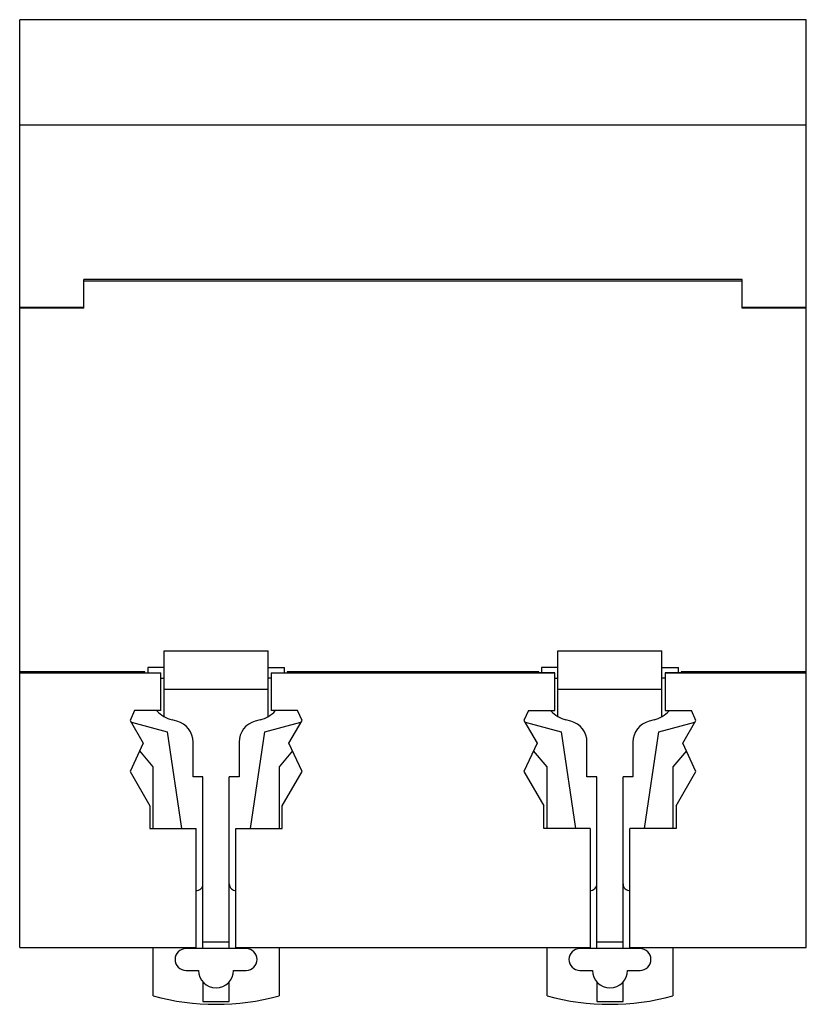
# Model space of a CAD drawing. Header units: millimetres. Extents: x 9.9 to 81.8, y 18.7 to 108.7.
import ezdxf

# ---------------------------------------------------------------- set-up
doc = ezdxf.new("R2010")
doc.units = ezdxf.units.MM
doc.header["$LTSCALE"] = 8.342326
for name, color, linetype in [('00_COMPONENTS', 7, 'CONTINUOUS'), ('00_COMPONENTS_1', 7, 'CONTINUOUS'), ('00_COMPONENTS_3', 7, 'CONTINUOUS')]:
    doc.layers.add(name, color=color, linetype=linetype)

msp = doc.modelspace()

# ---------------------------------------------------------------- linework, layer by layer
at = {"layer": '00_COMPONENTS', "color": 7, "linetype": 'Continuous'}
for p, q in [((23.125, 45.043), (23.125, 51.039)), ((23.125, 51.039), (32.625, 51.039)), ((32.625, 45.043), (32.625, 51.039)), ((21.625, 49.539), (21.625, 49.047)), ((23.125, 49.539), (21.625, 49.539)), ((32.625, 49.539), (34.125, 49.539)), ((34.125, 49.047), (34.125, 49.539)), ((22.837, 48.539), (23.125, 48.539)), ((32.907, 48.539), (32.625, 48.539)), ((23.125, 47.539), (32.625, 47.539)), ((20.13, 44.519), (23.412, 43.639)), ((24.293, 44.624), (23.848, 44.743)), ((31.901, 44.743), (31.457, 44.624)), ((32.338, 43.639), (35.62, 44.519)), ((23.412, 43.639), (24.719, 34.804)), ((31.031, 34.804), (32.338, 43.639)), ((25.775, 39.539), (25.775, 42.692)), ((29.975, 42.692), (29.975, 39.539)), ((22.125, 40.439), (20.888, 41.915)), ((34.858, 41.91), (33.625, 40.439)), ((22.125, 34.804), (22.125, 40.439)), ((33.625, 40.439), (33.625, 34.804)), ((26.675, 39.539), (25.775, 39.539)), ((26.675, 23.839), (26.675, 39.539)), ((29.975, 39.539), (29.075, 39.539)), ((29.075, 23.839), (29.075, 39.539)), ((26.675, 24.439), (29.075, 24.439)), ((22.125, 19.504), (22.125, 23.939)), ((30.625, 23.839), (25.125, 23.839)), ((33.625, 23.939), (33.625, 19.504)), ((25.125, 21.839), (26.275, 21.839)), ((29.475, 21.839), (30.625, 21.839)), ((26.675, 20.781), (26.675, 18.989)), ((29.075, 18.989), (29.075, 20.781)), ((26.675, 18.989), (29.075, 18.989))]:
    msp.add_line(p, q, dxfattribs=at)
for centre, radius, start, end in [((24.625, 47.641), 3, 223.86758, 255), ((31.125, 47.641), 3, 285, 316.13242), ((23.775, 42.692), 2, 0, 75), ((31.975, 42.692), 2, 105, 180), ((26.075, 29.739), 0.6, 264.73918, 360), ((29.675, 29.739), 0.6, 180, 274.25639), ((25.125, 22.839), 1, 90, 270), ((30.625, 22.839), 1, 270, 90), ((27.875, 21.839), 1.6, 180, 360), ((27.875, 40.739), 22, 254.84901, 285.15099)]:
    msp.add_arc(centre, radius, start, end, dxfattribs=at)
at = {"layer": '00_COMPONENTS_1', "color": 7, "linetype": 'Continuous'}
for p, q in [((59.125, 51.039), (68.625, 51.039)), ((59.125, 45.043), (59.125, 51.039)), ((68.625, 45.043), (68.625, 51.039)), ((59.125, 49.539), (57.625, 49.539)), ((57.625, 49.539), (57.625, 49.047)), ((68.625, 49.539), (70.125, 49.539)), ((70.125, 49.047), (70.125, 49.539)), ((58.837, 48.539), (59.125, 48.539)), ((68.907, 48.539), (68.625, 48.539)), ((59.125, 47.539), (68.625, 47.539)), ((56.13, 44.519), (59.412, 43.639)), ((60.293, 44.624), (59.849, 44.743)), ((67.902, 44.743), (67.457, 44.624)), ((68.338, 43.639), (71.62, 44.519)), ((59.412, 43.639), (60.719, 34.804)), ((67.031, 34.804), (68.338, 43.639)), ((61.775, 39.539), (61.775, 42.692)), ((65.975, 42.692), (65.975, 39.539)), ((58.125, 40.439), (56.888, 41.916)), ((70.857, 41.91), (69.625, 40.439)), ((58.125, 34.804), (58.125, 40.439)), ((69.625, 40.439), (69.625, 34.804)), ((62.675, 39.539), (61.775, 39.539)), ((62.675, 23.839), (62.675, 39.539)), ((65.975, 39.539), (65.075, 39.539)), ((65.075, 23.839), (65.075, 39.539)), ((62.675, 24.439), (65.075, 24.439)), ((58.125, 19.504), (58.125, 23.939)), ((66.625, 23.839), (61.125, 23.839)), ((69.625, 23.939), (69.625, 19.504)), ((61.125, 21.839), (62.275, 21.839)), ((65.475, 21.839), (66.625, 21.839)), ((62.675, 20.781), (62.675, 18.989)), ((65.075, 18.989), (65.075, 20.781)), ((62.675, 18.989), (65.075, 18.989))]:
    msp.add_line(p, q, dxfattribs=at)
for centre, radius, start, end in [((60.625, 47.641), 3, 223.86758, 255), ((67.125, 47.641), 3, 285, 316.13242), ((59.775, 42.692), 2, 0, 75), ((67.975, 42.692), 2, 105, 180), ((62.075, 29.739), 0.6, 264.73918, 360), ((65.675, 29.739), 0.6, 180, 274.25639), ((61.125, 22.839), 1, 90, 270), ((66.625, 22.839), 1, 270, 90), ((63.875, 21.839), 1.6, 180, 360), ((63.875, 40.739), 22, 254.84901, 285.15099)]:
    msp.add_arc(centre, radius, start, end, dxfattribs=at)
at = {"layer": '00_COMPONENTS_3', "color": 7, "linetype": 'Continuous'}
for p, q in [((9.922, 23.939), (9.922, 108.739)), ((81.822, 108.739), (9.922, 108.739)), ((81.822, 23.939), (81.822, 108.739)), ((81.822, 99.098), (9.922, 99.098)), ((15.772, 82.368), (15.772, 84.983)), ((75.972, 84.983), (15.772, 84.983)), ((75.972, 84.839), (15.772, 84.839)), ((75.972, 82.368), (75.972, 84.983)), ((15.772, 82.443), (9.922, 82.443)), ((15.772, 82.368), (9.922, 82.368)), ((81.822, 82.443), (75.972, 82.443)), ((81.822, 82.368), (75.972, 82.368)), ((21.373, 49.139), (9.922, 49.139)), ((22.837, 48.995), (9.922, 48.995)), ((21.373, 49.047), (21.373, 49.139)), ((21.373, 49.047), (22.837, 49.047)), ((22.837, 45.583), (22.837, 49.047)), ((32.907, 49.047), (32.907, 45.583)), ((32.907, 49.047), (34.373, 49.047)), ((58.837, 48.995), (32.907, 48.995)), ((34.373, 49.139), (34.373, 49.047)), ((57.371, 49.139), (34.373, 49.139)), ((57.371, 49.047), (57.371, 49.139)), ((58.837, 49.047), (57.371, 49.047)), ((58.837, 45.583), (58.837, 49.047)), ((70.371, 49.047), (68.907, 49.047)), ((68.907, 49.047), (68.907, 45.583)), ((81.822, 48.995), (68.907, 48.995)), ((81.822, 49.139), (70.371, 49.139)), ((70.371, 49.139), (70.371, 49.047)), ((20.43, 45.583), (20.009, 44.682)), ((22.837, 45.583), (20.43, 45.583)), ((35.313, 45.583), (32.907, 45.583)), ((35.733, 44.682), (35.313, 45.583)), ((56.431, 45.583), (56.01, 44.682)), ((56.431, 45.583), (58.837, 45.583)), ((68.907, 45.583), (71.314, 45.583)), ((71.734, 44.682), (71.314, 45.583)), ((20.009, 44.682), (21.209, 42.604)), ((34.534, 42.605), (35.733, 44.682)), ((56.01, 44.682), (57.209, 42.605)), ((70.534, 42.604), (71.734, 44.682)), ((21.209, 42.604), (20.01, 40.032)), ((35.734, 40.032), (34.534, 42.605)), ((57.209, 42.605), (56.009, 40.032)), ((71.733, 40.032), (70.534, 42.604)), ((20.01, 40.032), (21.826, 36.887)), ((33.917, 36.885), (35.734, 40.032)), ((56.009, 40.032), (57.826, 36.885)), ((69.917, 36.887), (71.733, 40.032)), ((21.826, 36.887), (21.816, 34.804)), ((33.927, 34.804), (33.917, 36.885)), ((57.816, 34.804), (57.826, 36.885)), ((69.917, 36.887), (69.927, 34.804)), ((21.816, 34.804), (26.055, 34.804)), ((26.056, 23.939), (26.055, 34.804)), ((29.687, 23.939), (29.688, 34.804)), ((29.688, 34.804), (33.927, 34.804)), ((62.055, 34.804), (57.816, 34.804)), ((62.055, 34.804), (62.056, 23.939)), ((65.687, 23.939), (65.688, 34.804)), ((69.927, 34.804), (65.688, 34.804)), ((9.922, 23.939), (26.056, 23.939)), ((29.687, 23.939), (62.056, 23.939)), ((65.687, 23.939), (81.822, 23.939))]:
    msp.add_line(p, q, dxfattribs=at)

doc.saveas('drawing.dxf')
